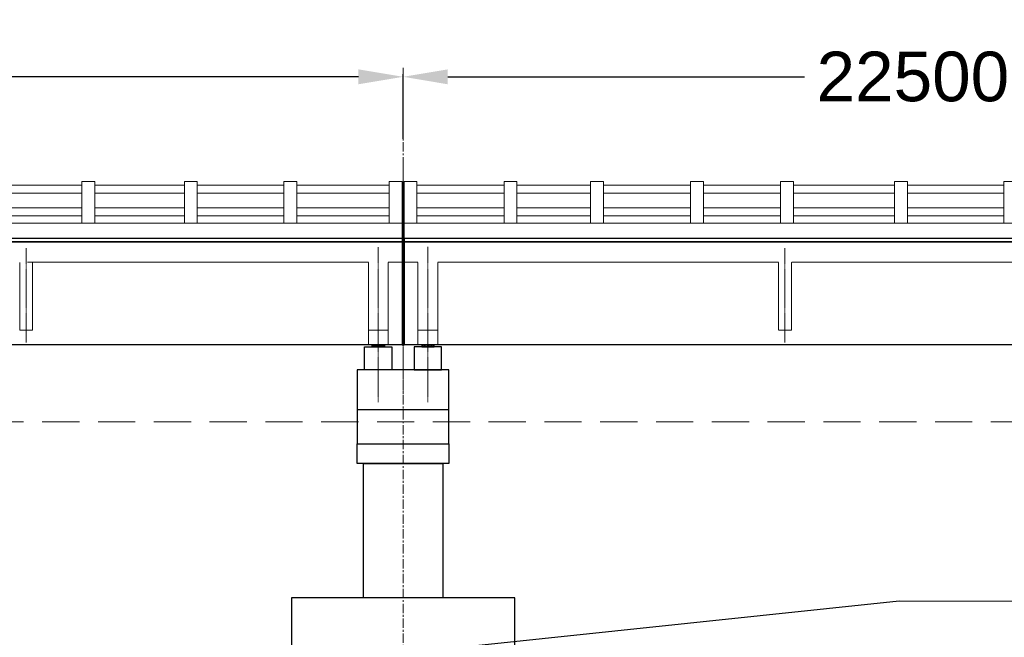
# Model space of a CAD drawing. Header units: inches. Extents: x 4599583 to 28059683, y 2538860 to 28133222499.
# Tile 55 of 89: x 4967295 to 4987147, y 28133191957 to 28133204402. Entities that reach past the tile are written whole.
import ezdxf

# ---------------------------------------------------------------- set-up
doc = ezdxf.new("R2010")
doc.units = ezdxf.units.IN
doc.header["$MEASUREMENT"] = 0
for name, pattern in [('CENTER', [2, 1.25, -0.25, 0.25, -0.25]), ('DASHED2', [0.375, 0.25, -0.125]), ('HIDDEN', [0.375, 0.25, -0.125])]:
    doc.linetypes.add(name, pattern=pattern)
for name, color, linetype in [('3', 201, 'Continuous'), ('CHAINAGE', 7, 'Continuous'), ('DRG', 210, 'Continuous')]:
    doc.layers.add(name, color=color, linetype=linetype)
for name, color, linetype, lineweight in [('CEN', 3, 'CENTER', 13), ('GL', 5, 'Continuous', 30), ('PITCH', 8, 'Continuous', 5), ('STR', 7, 'Continuous', 25), ('SYM', 8, 'Continuous', 5)]:
    doc.layers.add(name, color=color, linetype=linetype, lineweight=lineweight)
doc.styles.add('ROMANS', font='arial.ttf')
doc.dimstyles.new('Standard$0', dxfattribs={"dimtxt": 60, "dimasz": 60, "dimexe": 60, "dimexo": 60, "dimgap": 25, "dimtad": 0, "dimtih": 1, "dimtoh": 1, "dimlfac": -0.001, "dimzin": 0, "dimdsep": 46, "dimtxsty": 'ROMANS', "dimcen": 30, "dimclrd": 256, "dimclre": 256, "dimclrt": 4, "dimadec": 0, "dimazin": 0, "dimtfac": 1, "dimtix": 1, "dimtofl": 0, "dimtmove": 0, "dimatfit": 0, "dimfxl": 1, "dimtolj": 1, "dimtzin": 0, "dimlwd": -1, "dimlwe": -1, "dimarcsym": 0})
pattern_1 = [(360, (4847211.015, 28132944687.328), (2e-14, 27.5), [20, -7.5]), (90, (4847211.015, 28132944687.328), (-27.5, 2e-14), [20, -7.5])]
pattern_2 = [(180, (5102839.744, 28132944687.328), (2e-14, 27.5), [20, -7.5]), (90, (5102839.744, 28132944687.328), (27.5, -2e-14), [20, -7.5])]

# ---------------------------------------------------------------- blocks, each defined once
blk = doc.blocks.new('*D17')
at = {"layer": 'Defpoints', "color": 0, "transparency": 16777216}
for p in [(4975025, 28133203251), (4952525, 28133201954), (4975025, 28133201954)]:
    blk.add_point(p, dxfattribs=at)
at = {"layer": 'DRG', "color": 4, "lineweight": -2, "transparency": 16777216}
for p, q in [((4952525, 28133202004), (4952525, 28133203301)), ((4953425, 28133203251), (4960616, 28133203251)), ((4974125, 28133203251), (4966935, 28133203251)), ((4975025, 28133202004), (4975025, 28133203301))]:
    blk.add_line(p, q, dxfattribs=at)
at = {"layer": 'DRG', "color": 4, "transparency": 16777216}
for points in [[(4953425, 28133203401), (4953425, 28133203101), (4952525, 28133203251)], [(4974125, 28133203401), (4974125, 28133203101), (4975025, 28133203251)]]:
    blk.add_solid(points, dxfattribs=at)
at = {"layer": 'DRG', "color": 6, "transparency": 16777216, "insert": (4963775, 28133203251), "char_height": 1000, "attachment_point": 5, "style": 'ROMANS'}
blk.add_mtext('\\A1;22500.00', dxfattribs=at)
blk = doc.blocks.new('*D18')
at = {"layer": 'Defpoints', "color": 0, "transparency": 16777216}
for p in [(4997525, 28133203251), (4975025, 28133201954), (4997525, 28133201954)]:
    blk.add_point(p, dxfattribs=at)
at = {"layer": 'DRG', "color": 4, "lineweight": -2, "transparency": 16777216}
for p, q in [((4975025, 28133202004), (4975025, 28133203301)), ((4975925, 28133203251), (4983116, 28133203251)), ((4996625, 28133203251), (4989435, 28133203251)), ((4997525, 28133202004), (4997525, 28133203301))]:
    blk.add_line(p, q, dxfattribs=at)
at = {"layer": 'DRG', "color": 4, "transparency": 16777216}
for points in [[(4975925, 28133203401), (4975925, 28133203101), (4975025, 28133203251)], [(4996625, 28133203401), (4996625, 28133203101), (4997525, 28133203251)]]:
    blk.add_solid(points, dxfattribs=at)
at = {"layer": 'DRG', "color": 6, "transparency": 16777216, "insert": (4986275, 28133203251), "char_height": 1000, "attachment_point": 5, "style": 'ROMANS'}
blk.add_mtext('\\A1;22500.00', dxfattribs=at)
blk = doc.blocks.new('*D19')
at = {"layer": 'Defpoints', "color": 0, "transparency": 16777216}
for p in [(5155025, 28133206919), (4885025, 28133204169), (5155025, 28133204169)]:
    blk.add_point(p, dxfattribs=at)
at = {"layer": 'DRG', "color": 4, "lineweight": -2, "transparency": 16777216}
for p, q in [((4885025, 28133204219), (4885025, 28133206969)), ((5155025, 28133204219), (5155025, 28133206969)), ((4885975, 28133206919), (4962704, 28133206919)), ((5154075, 28133206919), (5077347, 28133206919))]:
    blk.add_line(p, q, dxfattribs=at)
at = {"layer": 'DRG', "color": 4, "transparency": 16777216}
for points in [[(4885975, 28133207078), (4885975, 28133206761), (4885025, 28133206919)], [(5154075, 28133207078), (5154075, 28133206761), (5155025, 28133206919)]]:
    blk.add_solid(points, dxfattribs=at)
at = {"layer": 'DRG', "color": 6, "transparency": 16777216, "insert": (5020025, 28133206919), "char_height": 1050, "attachment_point": 5, "style": 'ROMANS'}
blk.add_mtext('\\A1;{\\fTimes New Roman|b0|i0|c0|p18;\\H1.4286x;TOTAL LENGTH OF BRIDGE BETWEEN FACE OF DIRT WALLS 270.000 MTS. (12 SPANS @ 22.500 MTS. C/C EACH)}', dxfattribs=at)
blk = doc.blocks.new('*D124')
at = {"layer": 'Defpoints', "color": 0, "transparency": 16777216}
for p in [(4975025, 28133203251), (4952525, 28133201954), (4975025, 28133201954)]:
    blk.add_point(p, dxfattribs=at)
at = {"layer": 'DRG', "color": 4, "lineweight": -2, "transparency": 16777216}
for p, q in [((4952525, 28133202004), (4952525, 28133203301)), ((4953425, 28133203251), (4960616, 28133203251)), ((4974125, 28133203251), (4966935, 28133203251)), ((4975025, 28133202004), (4975025, 28133203301))]:
    blk.add_line(p, q, dxfattribs=at)
at = {"layer": 'DRG', "color": 4, "transparency": 16777216}
for points in [[(4953425, 28133203401), (4953425, 28133203101), (4952525, 28133203251)], [(4974125, 28133203401), (4974125, 28133203101), (4975025, 28133203251)]]:
    blk.add_solid(points, dxfattribs=at)
at = {"layer": 'DRG', "color": 6, "transparency": 16777216, "insert": (4963775, 28133203251), "char_height": 1000, "attachment_point": 5, "style": 'ROMANS'}
blk.add_mtext('\\A1;22500.00', dxfattribs=at)
blk = doc.blocks.new('*D107')
at = {"layer": 'Defpoints', "color": 0, "transparency": 16777216}
for p in [(4997525, 28133203251), (4975025, 28133201954), (4997525, 28133201954)]:
    blk.add_point(p, dxfattribs=at)
at = {"layer": 'DRG', "color": 4, "lineweight": -2, "transparency": 16777216}
for p, q in [((4975025, 28133202004), (4975025, 28133203301)), ((4975925, 28133203251), (4983116, 28133203251)), ((4996625, 28133203251), (4989435, 28133203251)), ((4997525, 28133202004), (4997525, 28133203301))]:
    blk.add_line(p, q, dxfattribs=at)
at = {"layer": 'DRG', "color": 4, "transparency": 16777216}
for points in [[(4975925, 28133203401), (4975925, 28133203101), (4975025, 28133203251)], [(4996625, 28133203401), (4996625, 28133203101), (4997525, 28133203251)]]:
    blk.add_solid(points, dxfattribs=at)
at = {"layer": 'DRG', "color": 6, "transparency": 16777216, "insert": (4986275, 28133203251), "char_height": 1000, "attachment_point": 5, "style": 'ROMANS'}
blk.add_mtext('\\A1;22500.00', dxfattribs=at)
blk = doc.blocks.new('*D108')
at = {"layer": 'Defpoints', "color": 0, "transparency": 16777216}
for p in [(5155025, 28133206919), (4885025, 28133204169), (5155025, 28133204169)]:
    blk.add_point(p, dxfattribs=at)
at = {"layer": 'DRG', "color": 4, "lineweight": -2, "transparency": 16777216}
for p, q in [((4885025, 28133204219), (4885025, 28133206969)), ((5155025, 28133204219), (5155025, 28133206969)), ((4885975, 28133206919), (4962704, 28133206919)), ((5154075, 28133206919), (5077347, 28133206919))]:
    blk.add_line(p, q, dxfattribs=at)
at = {"layer": 'DRG', "color": 4, "transparency": 16777216}
for points in [[(4885975, 28133207078), (4885975, 28133206761), (4885025, 28133206919)], [(5154075, 28133207078), (5154075, 28133206761), (5155025, 28133206919)]]:
    blk.add_solid(points, dxfattribs=at)
at = {"layer": 'DRG', "color": 6, "transparency": 16777216, "insert": (5020025, 28133206919), "char_height": 1050, "attachment_point": 5, "style": 'ROMANS'}
blk.add_mtext('\\A1;{\\fTimes New Roman|b0|i0|c0|p18;\\H1.4286x;TOTAL LENGTH OF BRIDGE BETWEEN FACE OF DIRT WALLS 270.000 MTS. (12 SPANS @ 22.500 MTS. C/C EACH)}', dxfattribs=at)
blk = doc.blocks.new('*D152')
at = {"layer": 'Defpoints', "color": 0, "transparency": 16777216}
for p in [(4975025, 28133203251), (4952525, 28133201954), (4975025, 28133201954)]:
    blk.add_point(p, dxfattribs=at)
at = {"layer": 'DRG', "color": 4, "lineweight": -2, "transparency": 16777216}
for p, q in [((4952525, 28133202004), (4952525, 28133203301)), ((4953425, 28133203251), (4960616, 28133203251)), ((4974125, 28133203251), (4966935, 28133203251)), ((4975025, 28133202004), (4975025, 28133203301))]:
    blk.add_line(p, q, dxfattribs=at)
at = {"layer": 'DRG', "color": 4, "transparency": 16777216}
for points in [[(4953425, 28133203401), (4953425, 28133203101), (4952525, 28133203251)], [(4974125, 28133203401), (4974125, 28133203101), (4975025, 28133203251)]]:
    blk.add_solid(points, dxfattribs=at)
at = {"layer": 'DRG', "color": 6, "transparency": 16777216, "insert": (4963775, 28133203251), "char_height": 1000, "attachment_point": 5, "style": 'ROMANS'}
blk.add_mtext('\\A1;22500.00', dxfattribs=at)
blk = doc.blocks.new('*D153')
at = {"layer": 'Defpoints', "color": 0, "transparency": 16777216}
for p in [(4997525, 28133203251), (4975025, 28133201954), (4997525, 28133201954)]:
    blk.add_point(p, dxfattribs=at)
at = {"layer": 'DRG', "color": 4, "lineweight": -2, "transparency": 16777216}
for p, q in [((4975025, 28133202004), (4975025, 28133203301)), ((4975925, 28133203251), (4983116, 28133203251)), ((4996625, 28133203251), (4989435, 28133203251)), ((4997525, 28133202004), (4997525, 28133203301))]:
    blk.add_line(p, q, dxfattribs=at)
at = {"layer": 'DRG', "color": 4, "transparency": 16777216}
for points in [[(4975925, 28133203401), (4975925, 28133203101), (4975025, 28133203251)], [(4996625, 28133203401), (4996625, 28133203101), (4997525, 28133203251)]]:
    blk.add_solid(points, dxfattribs=at)
at = {"layer": 'DRG', "color": 6, "transparency": 16777216, "insert": (4986275, 28133203251), "char_height": 1000, "attachment_point": 5, "style": 'ROMANS'}
blk.add_mtext('\\A1;22500.00', dxfattribs=at)
blk = doc.blocks.new('*D154')
at = {"layer": 'Defpoints', "color": 0, "transparency": 16777216}
for p in [(5155025, 28133206919), (4885025, 28133204169), (5155025, 28133204169)]:
    blk.add_point(p, dxfattribs=at)
at = {"layer": 'DRG', "color": 4, "lineweight": -2, "transparency": 16777216}
for p, q in [((4885025, 28133204219), (4885025, 28133206969)), ((5155025, 28133204219), (5155025, 28133206969)), ((4885975, 28133206919), (4962704, 28133206919)), ((5154075, 28133206919), (5077347, 28133206919))]:
    blk.add_line(p, q, dxfattribs=at)
at = {"layer": 'DRG', "color": 4, "transparency": 16777216}
for points in [[(4885975, 28133207078), (4885975, 28133206761), (4885025, 28133206919)], [(5154075, 28133207078), (5154075, 28133206761), (5155025, 28133206919)]]:
    blk.add_solid(points, dxfattribs=at)
at = {"layer": 'DRG', "color": 6, "transparency": 16777216, "insert": (5020025, 28133206919), "char_height": 1050, "attachment_point": 5, "style": 'ROMANS'}
blk.add_mtext('\\A1;{\\fTimes New Roman|b0|i0|c0|p18;\\H1.4286x;TOTAL LENGTH OF BRIDGE BETWEEN FACE OF DIRT WALLS 270.000 MTS. (12 SPANS @ 22.500 MTS. C/C EACH)}', dxfattribs=at)

msp = doc.modelspace()

# ---------------------------------------------------------------- hatches: boundary and pattern name
at = {"layer": 'PITCH'}
h = msp.add_hatch(dxfattribs=at)
h.set_pattern_fill('ANGLE', color=256, scale=100, style=0)
h.set_pattern_definition(pattern_1)
h.paths.add_polyline_path([(4974400.38, 28133197849.28), (4974650.38, 28133197849.28), (4974650.38, 28133197810.28), (4974400.38, 28133197810.28)])
h = msp.add_hatch(dxfattribs=at)
h.set_pattern_fill('ANGLE', color=256, scale=100, style=0)
h.set_pattern_definition(pattern_1)
h.paths.add_polyline_path([(4974400.38, 28133197849.28), (4974650.38, 28133197849.28), (4974650.38, 28133197810.28), (4974400.38, 28133197810.28)])
h = msp.add_hatch(dxfattribs=at)
h.set_pattern_fill('ANGLE', color=256, scale=100, style=0)
h.set_pattern_definition(pattern_1)
h.paths.add_polyline_path([(4974400.38, 28133197849.28), (4974650.38, 28133197849.28), (4974650.38, 28133197810.28), (4974400.38, 28133197810.28)])
h = msp.add_hatch(dxfattribs=at)
h.set_pattern_fill('ANGLE', color=256, scale=100, style=0)
h.set_pattern_definition(pattern_2)
h.paths.add_polyline_path([(4975650.38, 28133197849.28), (4975400.38, 28133197849.28), (4975400.38, 28133197810.28), (4975650.38, 28133197810.28)])
h = msp.add_hatch(dxfattribs=at)
h.set_pattern_fill('ANGLE', color=256, scale=100, style=0)
h.set_pattern_definition(pattern_2)
h.paths.add_polyline_path([(4975650.38, 28133197849.28), (4975400.38, 28133197849.28), (4975400.38, 28133197810.28), (4975650.38, 28133197810.28)])
h = msp.add_hatch(dxfattribs=at)
h.set_pattern_fill('ANGLE', color=256, scale=100, style=0)
h.set_pattern_definition(pattern_2)
h.paths.add_polyline_path([(4975650.38, 28133197849.28), (4975400.38, 28133197849.28), (4975400.38, 28133197810.28), (4975650.38, 28133197810.28)])

# ---------------------------------------------------------------- linework, layer by layer
at = {"color": 7, "ltscale": 0.9}
for p, q in [((4975005.38, 28133199999.28), (4975005.38, 28133197849.28)), ((4975005.38, 28133199999.28), (4975005.38, 28133197849.28)), ((4975005.38, 28133199999.28), (4975005.38, 28133197849.28)), ((4975045.38, 28133199999.28), (4975045.38, 28133197849.28)), ((4975045.38, 28133199999.28), (4975045.38, 28133197849.28)), ((4975045.38, 28133199999.28), (4975045.38, 28133197849.28))]:
    msp.add_line(p, q, dxfattribs=at)
at = {"color": 7, "lineweight": 25, "ltscale": 0.5}
msp.add_line((4975045.38, 28133199924.28), (4975045.38, 28133197849.28), dxfattribs=at)
msp.add_line((4975045.38, 28133199924.28), (4975045.38, 28133197849.28), dxfattribs=at)
msp.add_line((4975045.38, 28133199924.28), (4975045.38, 28133197849.28), dxfattribs=at)
for points in [[(4974400.38, 28133197849.28), (4974650.38, 28133197849.28), (4974650.38, 28133197810.28), (4974400.38, 28133197810.28)], [(4974400.38, 28133197849.28), (4974650.38, 28133197849.28), (4974650.38, 28133197810.28), (4974400.38, 28133197810.28)], [(4974400.38, 28133197849.28), (4974650.38, 28133197849.28), (4974650.38, 28133197810.28), (4974400.38, 28133197810.28)], [(4975650.38, 28133197849.28), (4975400.38, 28133197849.28), (4975400.38, 28133197810.28), (4975650.38, 28133197810.28)], [(4975650.38, 28133197849.28), (4975400.38, 28133197849.28), (4975400.38, 28133197810.28), (4975650.38, 28133197810.28)], [(4975650.38, 28133197849.28), (4975400.38, 28133197849.28), (4975400.38, 28133197810.28), (4975650.38, 28133197810.28)], [(4974250.38, 28133197810.28), (4974800.38, 28133197810.28), (4974800.38, 28133197349.28), (4974250.38, 28133197349.28)], [(4974250.38, 28133197810.28), (4974800.38, 28133197810.28), (4974800.38, 28133197349.28), (4974250.38, 28133197349.28)], [(4974250.38, 28133197810.28), (4974800.38, 28133197810.28), (4974800.38, 28133197349.28), (4974250.38, 28133197349.28)], [(4975800.38, 28133197810.28), (4975250.38, 28133197810.28), (4975250.38, 28133197349.28), (4975800.38, 28133197349.28)], [(4975800.38, 28133197810.28), (4975250.38, 28133197810.28), (4975250.38, 28133197349.28), (4975800.38, 28133197349.28)], [(4975800.38, 28133197810.28), (4975250.38, 28133197810.28), (4975250.38, 28133197349.28), (4975800.38, 28133197349.28)]]:
    msp.add_lwpolyline(points, close=True, dxfattribs=at)
at = {"layer": '3', "color": 87, "linetype": 'HIDDEN', "lineweight": 5, "ltscale": 50}
for p, q in [((4967295.38, 28133198149.28), (4967295.38, 28133199514.28)), ((4967295.38, 28133198149.28), (4967295.38, 28133199514.28)), ((4967295.38, 28133198149.28), (4967295.38, 28133199514.28)), ((4967455.38, 28133199514.28), (4974325.38, 28133199514.28)), ((4967455.38, 28133199514.28), (4974325.38, 28133199514.28)), ((4967455.38, 28133199514.28), (4974325.38, 28133199514.28)), ((4967555.38, 28133198149.28), (4967555.38, 28133199514.28)), ((4974325.38, 28133199514.28), (4967555.38, 28133199514.28)), ((4967555.38, 28133198149.28), (4967555.38, 28133199514.28)), ((4974325.38, 28133199514.28), (4967555.38, 28133199514.28)), ((4967555.38, 28133198149.28), (4967555.38, 28133199514.28)), ((4974325.38, 28133199514.28), (4967555.38, 28133199514.28)), ((4967555.38, 28133198149.28), (4967555.38, 28133199514.28)), ((4974325.38, 28133199514.28), (4967555.38, 28133199514.28)), ((4967555.38, 28133198149.28), (4967555.38, 28133199514.28)), ((4974325.38, 28133199514.28), (4967555.38, 28133199514.28)), ((4967555.38, 28133198149.28), (4967555.38, 28133199514.28)), ((4974325.38, 28133199514.28), (4967555.38, 28133199514.28)), ((4974325.38, 28133197849.28), (4974325.38, 28133199514.28)), ((4974325.38, 28133197849.28), (4974325.38, 28133199514.28)), ((4974325.38, 28133197849.28), (4974325.38, 28133199514.28)), ((4975005.38, 28133199514.28), (4974725.38, 28133199514.28)), ((4974725.38, 28133197849.28), (4974725.38, 28133199514.28)), ((4974725.38, 28133199514.28), (4975005.38, 28133199514.28)), ((4975005.38, 28133199514.28), (4974725.38, 28133199514.28)), ((4974725.38, 28133197849.28), (4974725.38, 28133199514.28)), ((4974725.38, 28133199514.28), (4975005.38, 28133199514.28)), ((4975005.38, 28133199514.28), (4974725.38, 28133199514.28)), ((4974725.38, 28133197849.28), (4974725.38, 28133199514.28)), ((4974725.38, 28133199514.28), (4975005.38, 28133199514.28)), ((4975045.38, 28133199514.28), (4975325.38, 28133199514.28)), ((4975045.38, 28133199514.28), (4975325.38, 28133199514.28)), ((4975045.38, 28133199514.28), (4975325.38, 28133199514.28)), ((4975325.38, 28133197849.28), (4975325.38, 28133199514.28)), ((4975325.38, 28133197849.28), (4975325.38, 28133199514.28)), ((4975325.38, 28133197849.28), (4975325.38, 28133199514.28)), ((4975725.38, 28133197849.28), (4975725.38, 28133199514.28)), ((4975725.38, 28133199514.28), (4982560.785, 28133199514.28)), ((4982595.38, 28133199514.28), (4975725.38, 28133199514.28)), ((4975725.38, 28133197849.28), (4975725.38, 28133199514.28)), ((4975725.38, 28133199514.28), (4982560.785, 28133199514.28)), ((4982595.38, 28133199514.28), (4975725.38, 28133199514.28)), ((4975725.38, 28133197849.28), (4975725.38, 28133199514.28)), ((4975725.38, 28133199514.28), (4982560.785, 28133199514.28)), ((4982595.38, 28133199514.28), (4975725.38, 28133199514.28)), ((4982595.38, 28133198149.28), (4982595.38, 28133199514.28)), ((4982595.38, 28133198149.28), (4982595.38, 28133199514.28)), ((4982595.38, 28133198149.28), (4982595.38, 28133199514.28)), ((4982855.38, 28133198149.28), (4982855.38, 28133199514.28)), ((4989795.38, 28133199514.28), (4982855.38, 28133199514.28)), ((4982855.38, 28133198149.28), (4982855.38, 28133199514.28)), ((4989795.38, 28133199514.28), (4982855.38, 28133199514.28)), ((4982855.38, 28133198149.28), (4982855.38, 28133199514.28)), ((4989795.38, 28133199514.28), (4982855.38, 28133199514.28)), ((4967555.38, 28133198149.28), (4967295.38, 28133198149.28)), ((4967555.38, 28133198149.28), (4967295.38, 28133198149.28)), ((4967555.38, 28133198149.28), (4967295.38, 28133198149.28)), ((4974325.38, 28133198149.28), (4974725.38, 28133198149.28)), ((4974325.38, 28133198149.28), (4974725.38, 28133198149.28)), ((4974325.38, 28133198149.28), (4974725.38, 28133198149.28)), ((4975725.38, 28133198149.28), (4975325.38, 28133198149.28)), ((4975725.38, 28133198149.28), (4975325.38, 28133198149.28)), ((4975725.38, 28133198149.28), (4975325.38, 28133198149.28)), ((4982855.38, 28133198149.28), (4982595.38, 28133198149.28)), ((4982855.38, 28133198149.28), (4982595.38, 28133198149.28)), ((4982855.38, 28133198149.28), (4982595.38, 28133198149.28))]:
    msp.add_line(p, q, dxfattribs=at)
at = {"layer": 'CEN', "ltscale": 150}
msp.add_line((4975025.38, 28133203432.846), (4975025.38, 28133181538.846), dxfattribs=at)
msp.add_line((4975025.38, 28133203432.846), (4975025.38, 28133181538.846), dxfattribs=at)
msp.add_line((4975025.38, 28133203432.846), (4975025.38, 28133181538.846), dxfattribs=at)
at = {"layer": 'CEN', "ltscale": 0.2}
msp.add_line((4975025.38, 28133196855.144), (4975025.38, 28133201498.289), dxfattribs=at)
msp.add_line((4975025.38, 28133196855.144), (4975025.38, 28133201498.289), dxfattribs=at)
msp.add_line((4975025.38, 28133196855.144), (4975025.38, 28133201498.289), dxfattribs=at)
msp.add_line((4975025.38, 28133196855.144), (4975025.38, 28133201498.289), dxfattribs=at)
msp.add_line((4975025.38, 28133196855.144), (4975025.38, 28133201498.289), dxfattribs=at)
msp.add_line((4975025.38, 28133196855.144), (4975025.38, 28133201498.289), dxfattribs=at)
at = {"layer": 'CEN', "ltscale": 10}
for p, q in [((4974525.38, 28133196692.654), (4974525.38, 28133199817.159)), ((4974525.38, 28133196692.654), (4974525.38, 28133199817.159)), ((4974525.38, 28133196692.654), (4974525.38, 28133199817.159)), ((4975525.38, 28133196692.654), (4975525.38, 28133199825.24)), ((4975525.38, 28133196692.654), (4975525.38, 28133199825.24)), ((4975525.38, 28133196692.654), (4975525.38, 28133199825.24)), ((4967425.38, 28133197899.28), (4967425.38, 28133199799.28)), ((4967425.38, 28133197899.28), (4967425.38, 28133199799.28)), ((4967425.38, 28133197899.28), (4967425.38, 28133199799.28)), ((4967425.38, 28133197899.28), (4967425.38, 28133199799.28)), ((4967425.38, 28133197899.28), (4967425.38, 28133199799.28)), ((4967425.38, 28133197899.28), (4967425.38, 28133199799.28)), ((4982725.38, 28133197899.28), (4982725.38, 28133199799.28)), ((4982725.38, 28133197899.28), (4982725.38, 28133199799.28)), ((4982725.38, 28133197899.28), (4982725.38, 28133199799.28))]:
    msp.add_line(p, q, dxfattribs=at)
at = {"layer": 'CHAINAGE', "linetype": 'ByBlock'}
for p, q in [((4952545.38, 28133199924.28), (4975005.38, 28133199924.28)), ((4952545.38, 28133199924.28), (4975005.38, 28133199924.28)), ((4952545.38, 28133199924.28), (4975005.38, 28133199924.28)), ((4975045.38, 28133199924.28), (4997505.38, 28133199924.28)), ((4975045.38, 28133197849.28), (4975045.38, 28133199924.28)), ((4975045.38, 28133199924.28), (4997505.38, 28133199924.28)), ((4975045.38, 28133197849.28), (4975045.38, 28133199924.28)), ((4975045.38, 28133199924.28), (4997505.38, 28133199924.28)), ((4975045.38, 28133197849.28), (4975045.38, 28133199924.28)), ((4975005.38, 28133197849.28), (4952545.38, 28133197849.28)), ((4975005.38, 28133197849.28), (4952545.38, 28133197849.28)), ((4975005.38, 28133197849.28), (4952545.38, 28133197849.28)), ((4997505.38, 28133197849.28), (4975045.38, 28133197849.28)), ((4997505.38, 28133197849.28), (4975045.38, 28133197849.28)), ((4997505.38, 28133197849.28), (4975045.38, 28133197849.28))]:
    msp.add_line(p, q, dxfattribs=at)
at = {"layer": 'GL', "lineweight": 30}
msp.add_lwpolyline([(4870025.38, 28133199759.28), (4875025.38, 28133197649.28), (4885025.38, 28133193874.28), (4895025.38, 28133193089.28), (4905025.38, 28133189509.28), (4915025.38, 28133189449.28), (4925025.38, 28133189669.28), (4935025.38, 28133189989.28), (4945025.38, 28133190784.28), (4955025.38, 28133191594.28), (4965025.38, 28133191609.28), (4975025.38, 28133191639.28), (4985025.38, 28133192689.28), (4995025.38, 28133192669.28), (5005025.38, 28133191714.28), (5015025.38, 28133191609.28)], dxfattribs=at)
msp.add_lwpolyline([(4870025.38, 28133199759.28), (4875025.38, 28133197649.28), (4885025.38, 28133193874.28), (4895025.38, 28133193089.28), (4905025.38, 28133189509.28), (4915025.38, 28133189449.28), (4925025.38, 28133189669.28), (4935025.38, 28133189989.28), (4945025.38, 28133190784.28), (4955025.38, 28133191594.28), (4965025.38, 28133191609.28), (4975025.38, 28133191639.28), (4985025.38, 28133192689.28), (4995025.38, 28133192669.28), (5005025.38, 28133191714.28), (5015025.38, 28133191609.28)], dxfattribs=at)
msp.add_lwpolyline([(4870025.38, 28133199759.28), (4875025.38, 28133197649.28), (4885025.38, 28133193874.28), (4895025.38, 28133193089.28), (4905025.38, 28133189509.28), (4915025.38, 28133189449.28), (4925025.38, 28133189669.28), (4935025.38, 28133189989.28), (4945025.38, 28133190784.28), (4955025.38, 28133191594.28), (4965025.38, 28133191609.28), (4975025.38, 28133191639.28), (4985025.38, 28133192689.28), (4995025.38, 28133192669.28), (5005025.38, 28133191714.28), (5015025.38, 28133191609.28)], dxfattribs=at)
at = {"layer": 'PITCH', "linetype": 'DASHED2', "ltscale": 3000}
msp.add_line((4885625.38, 28133196299.28), (5154425.38, 28133196299.28), dxfattribs=at)
msp.add_line((4885625.38, 28133196299.28), (5154425.38, 28133196299.28), dxfattribs=at)
msp.add_line((4885625.38, 28133196299.28), (5154425.38, 28133196299.28), dxfattribs=at)
at = {"layer": 'STR'}
for p, q in [((4907545.38, 28133199999.28), (5155025.38, 28133199999.28)), ((4907545.38, 28133199999.28), (5155025.38, 28133199999.28)), ((4907545.38, 28133199999.28), (5155025.38, 28133199999.28)), ((5155005.38, 28133199924.28), (4907545.38, 28133199924.28)), ((5155005.38, 28133199924.28), (4907545.38, 28133199924.28)), ((5155005.38, 28133199924.28), (4907545.38, 28133199924.28)), ((4974100.38, 28133196549.28), (4975950.38, 28133196549.28)), ((4974100.38, 28133196549.28), (4975950.38, 28133196549.28)), ((4974100.38, 28133196549.28), (4975950.38, 28133196549.28))]:
    msp.add_line(p, q, dxfattribs=at)
at = {"layer": 'STR', "color": 2}
msp.add_line((4975005.38, 28133197849.28), (4975045.38, 28133197849.28), dxfattribs=at)
msp.add_line((4975005.38, 28133197849.28), (4975045.38, 28133197849.28), dxfattribs=at)
msp.add_line((4975005.38, 28133197849.28), (4975045.38, 28133197849.28), dxfattribs=at)
msp.add_line((4975005.38, 28133197849.28), (4975045.38, 28133197849.28), dxfattribs=at)
msp.add_line((4975005.38, 28133197849.28), (4975045.38, 28133197849.28), dxfattribs=at)
msp.add_line((4975005.38, 28133197849.28), (4975045.38, 28133197849.28), dxfattribs=at)
at = {"layer": 'STR'}
msp.add_lwpolyline([(4975950.38, 28133197349.28), (4974100.38, 28133197349.28), (4974100.38, 28133196899.28), (4974100.38, 28133195856.736), (4975950.38, 28133195856.736), (4975950.38, 28133196899.28), (4975950.38, 28133197349.28)], dxfattribs=at)
msp.add_lwpolyline([(4975950.38, 28133197349.28), (4974100.38, 28133197349.28), (4974100.38, 28133196899.28), (4974100.38, 28133195856.736), (4975950.38, 28133195856.736), (4975950.38, 28133196899.28), (4975950.38, 28133197349.28)], dxfattribs=at)
msp.add_lwpolyline([(4975950.38, 28133197349.28), (4974100.38, 28133197349.28), (4974100.38, 28133196899.28), (4974100.38, 28133195856.736), (4975950.38, 28133195856.736), (4975950.38, 28133196899.28), (4975950.38, 28133197349.28)], dxfattribs=at)
for points in [[(4974100.38, 28133195856.736), (4975950.38, 28133195856.736), (4975950.38, 28133195456.736), (4974100.38, 28133195456.736)], [(4974100.38, 28133195856.736), (4975950.38, 28133195856.736), (4975950.38, 28133195456.736), (4974100.38, 28133195456.736)], [(4974100.38, 28133195856.736), (4975950.38, 28133195856.736), (4975950.38, 28133195456.736), (4974100.38, 28133195456.736)], [(4974225.38, 28133195456.736), (4975825.38, 28133195456.736), (4975825.38, 28133192749.28), (4974225.38, 28133192749.28)], [(4974225.38, 28133195456.736), (4975825.38, 28133195456.736), (4975825.38, 28133192749.28), (4974225.38, 28133192749.28)], [(4974225.38, 28133195456.736), (4975825.38, 28133195456.736), (4975825.38, 28133192749.28), (4974225.38, 28133192749.28)]]:
    msp.add_lwpolyline(points, close=True, dxfattribs=at)
at = {"layer": 'STR', "ltscale": 1000}
msp.add_lwpolyline([(4977275.38, 28133192749.28), (4972775.38, 28133192749.28), (4972775.38, 28133191249.28), (4977275.38, 28133191249.28)], close=True, dxfattribs=at)
msp.add_lwpolyline([(4977275.38, 28133192749.28), (4972775.38, 28133192749.28), (4972775.38, 28133191249.28), (4977275.38, 28133191249.28)], close=True, dxfattribs=at)
msp.add_lwpolyline([(4977275.38, 28133192749.28), (4972775.38, 28133192749.28), (4972775.38, 28133191249.28), (4977275.38, 28133191249.28)], close=True, dxfattribs=at)
at = {"layer": 'SYM'}
for p, q in [((4968547.149, 28133201144.28), (4968807.149, 28133201144.28)), ((4968547.149, 28133201144.28), (4968807.149, 28133201144.28)), ((4968547.149, 28133201144.28), (4968807.149, 28133201144.28)), ((4968807.149, 28133201144.28), (4968807.149, 28133200299.28)), ((4968807.149, 28133201144.28), (4968807.149, 28133200299.28)), ((4968807.149, 28133201144.28), (4968807.149, 28133200299.28)), ((4970616.889, 28133201144.28), (4970876.889, 28133201144.28)), ((4970616.889, 28133201144.28), (4970876.889, 28133201144.28)), ((4970616.889, 28133201144.28), (4970876.889, 28133201144.28)), ((4970876.889, 28133201144.28), (4970876.889, 28133200299.28)), ((4970876.889, 28133201144.28), (4970876.889, 28133200299.28)), ((4970876.889, 28133201144.28), (4970876.889, 28133200299.28)), ((4972620.199, 28133201144.28), (4972880.199, 28133201144.28)), ((4972620.199, 28133201144.28), (4972880.199, 28133201144.28)), ((4972620.199, 28133201144.28), (4972880.199, 28133201144.28)), ((4972880.199, 28133201144.28), (4972880.199, 28133200299.28)), ((4972880.199, 28133201144.28), (4972880.199, 28133200299.28)), ((4972880.199, 28133201144.28), (4972880.199, 28133200299.28)), ((4974746.289, 28133201144.28), (4975006.289, 28133201144.28)), ((4974746.289, 28133201144.28), (4975006.289, 28133201144.28)), ((4974746.289, 28133201144.28), (4975006.289, 28133201144.28)), ((4975005.38, 28133201144.28), (4975005.38, 28133199999.28)), ((4975005.38, 28133201144.28), (4975005.38, 28133199999.28)), ((4975005.38, 28133201144.28), (4975005.38, 28133199999.28)), ((4975045.38, 28133201144.28), (4975305.38, 28133201144.28)), ((4975045.38, 28133201144.28), (4975045.38, 28133199999.28)), ((4975045.38, 28133201144.28), (4975305.38, 28133201144.28)), ((4975045.38, 28133201144.28), (4975045.38, 28133199999.28)), ((4975045.38, 28133201144.28), (4975305.38, 28133201144.28)), ((4975045.38, 28133201144.28), (4975045.38, 28133199999.28)), ((4975305.38, 28133201144.28), (4975305.38, 28133200299.28)), ((4975305.38, 28133201144.28), (4975305.38, 28133200299.28)), ((4975305.38, 28133201144.28), (4975305.38, 28133200299.28)), ((4977061.11, 28133201144.28), (4977321.11, 28133201144.28)), ((4977061.11, 28133201144.28), (4977321.11, 28133201144.28)), ((4977061.11, 28133201144.28), (4977321.11, 28133201144.28)), ((4977321.11, 28133201144.28), (4977321.11, 28133200299.28)), ((4977321.11, 28133201144.28), (4977321.11, 28133200299.28)), ((4977321.11, 28133201144.28), (4977321.11, 28133200299.28)), ((4978804.171, 28133201144.28), (4979064.171, 28133201144.28)), ((4978804.171, 28133201144.28), (4978804.171, 28133200299.28)), ((4978804.171, 28133201144.28), (4979064.171, 28133201144.28)), ((4978804.171, 28133201144.28), (4978804.171, 28133200299.28)), ((4978804.171, 28133201144.28), (4979064.171, 28133201144.28)), ((4978804.171, 28133201144.28), (4978804.171, 28133200299.28)), ((4979064.171, 28133201144.28), (4979064.171, 28133200299.28)), ((4979064.171, 28133201144.28), (4979064.171, 28133200299.28)), ((4979064.171, 28133201144.28), (4979064.171, 28133200299.28)), ((4980819.901, 28133201144.28), (4981079.901, 28133201144.28)), ((4980819.901, 28133201144.28), (4981079.901, 28133201144.28)), ((4980819.901, 28133201144.28), (4981079.901, 28133201144.28)), ((4981079.901, 28133201144.28), (4981079.901, 28133200299.28)), ((4981079.901, 28133201144.28), (4981079.901, 28133200299.28)), ((4981079.901, 28133201144.28), (4981079.901, 28133200299.28)), ((4982636.801, 28133201144.28), (4982896.801, 28133201144.28)), ((4982636.801, 28133201144.28), (4982896.801, 28133201144.28)), ((4982636.801, 28133201144.28), (4982896.801, 28133201144.28)), ((4982896.801, 28133201144.28), (4982896.801, 28133200299.28)), ((4982896.801, 28133201144.28), (4982896.801, 28133200299.28)), ((4982896.801, 28133201144.28), (4982896.801, 28133200299.28)), ((4984934.139, 28133201144.28), (4985193.139, 28133201144.28)), ((4984934.139, 28133201144.28), (4985193.139, 28133201144.28)), ((4984934.139, 28133201144.28), (4985193.139, 28133201144.28)), ((4985193.139, 28133201144.28), (4985193.139, 28133200299.28)), ((4985193.139, 28133201144.28), (4985193.139, 28133200299.28)), ((4985193.139, 28133201144.28), (4985193.139, 28133200299.28)), ((4987136.488, 28133201144.28), (4987396.488, 28133201144.28)), ((4987136.488, 28133201144.28), (4987396.488, 28133201144.28)), ((4987136.488, 28133201144.28), (4987396.488, 28133201144.28)), ((4975006.289, 28133200299.28), (4963056.639, 28133200299.28)), ((4975006.289, 28133200299.28), (4963056.639, 28133200299.28)), ((4975006.289, 28133200299.28), (4963056.639, 28133200299.28)), ((4975045.38, 28133200299.28), (4987071.958, 28133200299.28)), ((4975045.38, 28133200299.28), (4987071.958, 28133200299.28)), ((4975045.38, 28133200299.28), (4987071.958, 28133200299.28)), ((4997506.289, 28133200299.28), (4985556.639, 28133200299.28)), ((4997506.289, 28133200299.28), (4985556.639, 28133200299.28)), ((4997506.289, 28133200299.28), (4985556.639, 28133200299.28))]:
    msp.add_line(p, q, dxfattribs=at)
at = {"layer": 'SYM', "ltscale": 0.9}
for p, q in [((4968547.149, 28133201144.28), (4968547.149, 28133200299.28)), ((4968547.149, 28133201144.28), (4968547.149, 28133200299.28)), ((4968547.149, 28133201144.28), (4968547.149, 28133200299.28)), ((4970616.889, 28133201144.28), (4970616.889, 28133200299.28)), ((4970616.889, 28133201144.28), (4970616.889, 28133200299.28)), ((4970616.889, 28133201144.28), (4970616.889, 28133200299.28)), ((4972620.199, 28133201144.28), (4972620.199, 28133200299.28)), ((4972620.199, 28133201144.28), (4972620.199, 28133200299.28)), ((4972620.199, 28133201144.28), (4972620.199, 28133200299.28)), ((4974746.289, 28133201144.28), (4974746.289, 28133200299.28)), ((4974746.289, 28133201144.28), (4974746.289, 28133200299.28)), ((4974746.289, 28133201144.28), (4974746.289, 28133200299.28)), ((4977061.11, 28133201144.28), (4977061.11, 28133200299.28)), ((4977061.11, 28133201144.28), (4977061.11, 28133200299.28)), ((4977061.11, 28133201144.28), (4977061.11, 28133200299.28)), ((4980819.901, 28133201144.28), (4980819.901, 28133200299.28)), ((4980819.901, 28133201144.28), (4980819.901, 28133200299.28)), ((4980819.901, 28133201144.28), (4980819.901, 28133200299.28)), ((4982636.801, 28133201144.28), (4982636.801, 28133200299.28)), ((4982636.801, 28133201144.28), (4982636.801, 28133200299.28)), ((4982636.801, 28133201144.28), (4982636.801, 28133200299.28)), ((4984934.139, 28133201144.28), (4984934.139, 28133200299.28)), ((4984934.139, 28133201144.28), (4984934.139, 28133200299.28)), ((4984934.139, 28133201144.28), (4984934.139, 28133200299.28)), ((4987136.488, 28133201144.28), (4987136.488, 28133200299.28)), ((4987136.488, 28133201144.28), (4987136.488, 28133200299.28)), ((4987136.488, 28133201144.28), (4987136.488, 28133200299.28))]:
    msp.add_line(p, q, dxfattribs=at)
at = {"layer": 'SYM'}
for points in [[(4966848.753, 28133201069.282), (4968547.149, 28133201069.285), (4968547.149, 28133200904.285), (4966848.753, 28133200904.282)], [(4966848.753, 28133201069.282), (4968547.149, 28133201069.285), (4968547.149, 28133200904.285), (4966848.753, 28133200904.282)], [(4966848.753, 28133201069.282), (4968547.149, 28133201069.285), (4968547.149, 28133200904.285), (4966848.753, 28133200904.282)], [(4975305.38, 28133201069.281), (4977061.11, 28133201069.285), (4977061.11, 28133200904.285), (4975305.38, 28133200904.281)], [(4975305.38, 28133201069.281), (4977061.11, 28133201069.285), (4977061.11, 28133200904.285), (4975305.38, 28133200904.281)], [(4975305.38, 28133201069.281), (4977061.11, 28133201069.285), (4977061.11, 28133200904.285), (4975305.38, 28133200904.281)], [(4979064.171, 28133201069.281), (4980819.901, 28133201069.285), (4980819.901, 28133200904.285), (4979064.171, 28133200904.281)], [(4979064.171, 28133201069.281), (4980819.901, 28133201069.285), (4980819.901, 28133200904.285), (4979064.171, 28133200904.281)], [(4979064.171, 28133201069.281), (4980819.901, 28133201069.285), (4980819.901, 28133200904.285), (4979064.171, 28133200904.281)], [(4966848.753, 28133200614.282), (4968547.149, 28133200614.285), (4968547.149, 28133200449.285), (4966848.753, 28133200449.282)], [(4966848.753, 28133200614.282), (4968547.149, 28133200614.285), (4968547.149, 28133200449.285), (4966848.753, 28133200449.282)], [(4966848.753, 28133200614.282), (4968547.149, 28133200614.285), (4968547.149, 28133200449.285), (4966848.753, 28133200449.282)], [(4975305.38, 28133200614.281), (4977061.11, 28133200614.285), (4977061.11, 28133200449.285), (4975305.38, 28133200449.281)], [(4975305.38, 28133200614.281), (4977061.11, 28133200614.285), (4977061.11, 28133200449.285), (4975305.38, 28133200449.281)], [(4975305.38, 28133200614.281), (4977061.11, 28133200614.285), (4977061.11, 28133200449.285), (4975305.38, 28133200449.281)], [(4979064.171, 28133200614.281), (4980819.901, 28133200614.285), (4980819.901, 28133200449.285), (4979064.171, 28133200449.281)], [(4979064.171, 28133200614.281), (4980819.901, 28133200614.285), (4980819.901, 28133200449.285), (4979064.171, 28133200449.281)], [(4979064.171, 28133200614.281), (4980819.901, 28133200614.285), (4980819.901, 28133200449.285), (4979064.171, 28133200449.281)]]:
    msp.add_lwpolyline(points, dxfattribs=at)
for points in [[(4968807.149, 28133201069.28), (4970616.889, 28133201069.285), (4970616.889, 28133200904.285), (4968807.149, 28133200904.28)], [(4968807.149, 28133201069.28), (4970616.889, 28133201069.285), (4970616.889, 28133200904.285), (4968807.149, 28133200904.28)], [(4968807.149, 28133201069.28), (4970616.889, 28133201069.285), (4970616.889, 28133200904.285), (4968807.149, 28133200904.28)], [(4970876.889, 28133201069.28), (4972620.199, 28133201069.285), (4972620.199, 28133200904.285), (4970876.889, 28133200904.28)], [(4970876.889, 28133201069.28), (4972620.199, 28133201069.285), (4972620.199, 28133200904.285), (4970876.889, 28133200904.28)], [(4970876.889, 28133201069.28), (4972620.199, 28133201069.285), (4972620.199, 28133200904.285), (4970876.889, 28133200904.28)], [(4972880.199, 28133201069.28), (4974746.289, 28133201069.285), (4974746.289, 28133200904.285), (4972880.199, 28133200904.28)], [(4972880.199, 28133201069.28), (4974746.289, 28133201069.285), (4974746.289, 28133200904.285), (4972880.199, 28133200904.28)], [(4972880.199, 28133201069.28), (4974746.289, 28133201069.285), (4974746.289, 28133200904.285), (4972880.199, 28133200904.28)], [(4977321.11, 28133201069.28), (4978804.171, 28133201069.285), (4978804.171, 28133200904.285), (4977321.11, 28133200904.28)], [(4977321.11, 28133201069.28), (4978804.171, 28133201069.285), (4978804.171, 28133200904.285), (4977321.11, 28133200904.28)], [(4977321.11, 28133201069.28), (4978804.171, 28133201069.285), (4978804.171, 28133200904.285), (4977321.11, 28133200904.28)], [(4981079.901, 28133201069.28), (4982636.801, 28133201069.285), (4982636.801, 28133200904.285), (4981079.901, 28133200904.28)], [(4981079.901, 28133201069.28), (4982636.801, 28133201069.285), (4982636.801, 28133200904.285), (4981079.901, 28133200904.28)], [(4981079.901, 28133201069.28), (4982636.801, 28133201069.285), (4982636.801, 28133200904.285), (4981079.901, 28133200904.28)], [(4982896.801, 28133201069.28), (4984934.139, 28133201069.285), (4984934.139, 28133200904.285), (4982896.801, 28133200904.28)], [(4982896.801, 28133201069.28), (4984934.139, 28133201069.285), (4984934.139, 28133200904.285), (4982896.801, 28133200904.28)], [(4982896.801, 28133201069.28), (4984934.139, 28133201069.285), (4984934.139, 28133200904.285), (4982896.801, 28133200904.28)], [(4985193.139, 28133201069.28), (4987136.488, 28133201069.285), (4987136.488, 28133200904.285), (4985193.139, 28133200904.28)], [(4985193.139, 28133201069.28), (4987136.488, 28133201069.285), (4987136.488, 28133200904.285), (4985193.139, 28133200904.28)], [(4985193.139, 28133201069.28), (4987136.488, 28133201069.285), (4987136.488, 28133200904.285), (4985193.139, 28133200904.28)], [(4968807.149, 28133200614.28), (4970616.889, 28133200614.285), (4970616.889, 28133200449.285), (4968807.149, 28133200449.28)], [(4968807.149, 28133200614.28), (4970616.889, 28133200614.285), (4970616.889, 28133200449.285), (4968807.149, 28133200449.28)], [(4968807.149, 28133200614.28), (4970616.889, 28133200614.285), (4970616.889, 28133200449.285), (4968807.149, 28133200449.28)], [(4970876.889, 28133200614.28), (4972620.199, 28133200614.285), (4972620.199, 28133200449.285), (4970876.889, 28133200449.28)], [(4970876.889, 28133200614.28), (4972620.199, 28133200614.285), (4972620.199, 28133200449.285), (4970876.889, 28133200449.28)], [(4970876.889, 28133200614.28), (4972620.199, 28133200614.285), (4972620.199, 28133200449.285), (4970876.889, 28133200449.28)], [(4972880.199, 28133200614.28), (4974746.289, 28133200614.285), (4974746.289, 28133200449.285), (4972880.199, 28133200449.28)], [(4972880.199, 28133200614.28), (4974746.289, 28133200614.285), (4974746.289, 28133200449.285), (4972880.199, 28133200449.28)], [(4972880.199, 28133200614.28), (4974746.289, 28133200614.285), (4974746.289, 28133200449.285), (4972880.199, 28133200449.28)], [(4977321.11, 28133200614.28), (4978804.171, 28133200614.285), (4978804.171, 28133200449.285), (4977321.11, 28133200449.28)], [(4977321.11, 28133200614.28), (4978804.171, 28133200614.285), (4978804.171, 28133200449.285), (4977321.11, 28133200449.28)], [(4977321.11, 28133200614.28), (4978804.171, 28133200614.285), (4978804.171, 28133200449.285), (4977321.11, 28133200449.28)], [(4981079.901, 28133200614.28), (4982636.801, 28133200614.285), (4982636.801, 28133200449.285), (4981079.901, 28133200449.28)], [(4981079.901, 28133200614.28), (4982636.801, 28133200614.285), (4982636.801, 28133200449.285), (4981079.901, 28133200449.28)], [(4981079.901, 28133200614.28), (4982636.801, 28133200614.285), (4982636.801, 28133200449.285), (4981079.901, 28133200449.28)], [(4982896.801, 28133200614.28), (4984934.139, 28133200614.285), (4984934.139, 28133200449.285), (4982896.801, 28133200449.28)], [(4982896.801, 28133200614.28), (4984934.139, 28133200614.285), (4984934.139, 28133200449.285), (4982896.801, 28133200449.28)], [(4982896.801, 28133200614.28), (4984934.139, 28133200614.285), (4984934.139, 28133200449.285), (4982896.801, 28133200449.28)], [(4985193.139, 28133200614.28), (4987136.488, 28133200614.285), (4987136.488, 28133200449.285), (4985193.139, 28133200449.28)], [(4985193.139, 28133200614.28), (4987136.488, 28133200614.285), (4987136.488, 28133200449.285), (4985193.139, 28133200449.28)], [(4985193.139, 28133200614.28), (4987136.488, 28133200614.285), (4987136.488, 28133200449.285), (4985193.139, 28133200449.28)]]:
    msp.add_lwpolyline(points, close=True, dxfattribs=at)

# ---------------------------------------------------------------- dimensions: what is measured, and where the dimension line sits
at = {"layer": 'DRG'}
for picture in ['*D19', '*D108', '*D154']:
    dim = msp.add_linear_dim(base=(5155025.38, 28133206919.354), p1=(4885025.38, 28133204169.354), p2=(5155025.38, 28133204169.354), text='{\\fTimes New Roman|b0|i0|c0|p18;\\H1.4286x;TOTAL LENGTH OF BRIDGE BETWEEN FACE OF DIRT WALLS 270.000 MTS. (12 SPANS @ 22.500 MTS. C/C EACH)}', dimstyle='Standard$0', override={"dimscale": 1, "dimtxt": 1050, "dimasz": 950, "dimexe": 50, "dimexo": 50, "dimgap": 300, "dimtoh": 0, "dimtxsty": 'ROMANS', "dimsah": 1, "dimcen": 0.09, "dimdle": 0, "dimclrd": 4, "dimclre": 4, "dimclrt": 6, "dimtm": 0, "dimlwd": 65534, "dimlwe": 65534}, dxfattribs=at)
    dim.commit()
    dim.dimension.update_dxf_attribs({"geometry": picture, "text_midpoint": (5020025.38, 28133206919.354)})
for base, p1, p2, picture, middle in [((4975025.38, 28133203250.753), (4952525.38, 28133201954.448), (4975025.38, 28133201954.448), '*D17', (4963775.38, 28133203250.753)), ((4975025.38, 28133203250.753), (4952525.38, 28133201954.448), (4975025.38, 28133201954.448), '*D124', (4963775.38, 28133203250.753)), ((4975025.38, 28133203250.753), (4952525.38, 28133201954.448), (4975025.38, 28133201954.448), '*D152', (4963775.38, 28133203250.753)), ((4997525.38, 28133203250.753), (4975025.38, 28133201954.448), (4997525.38, 28133201954.448), '*D18', (4986275.38, 28133203250.753)), ((4997525.38, 28133203250.753), (4975025.38, 28133201954.448), (4997525.38, 28133201954.448), '*D107', (4986275.38, 28133203250.753)), ((4997525.38, 28133203250.753), (4975025.38, 28133201954.448), (4997525.38, 28133201954.448), '*D153', (4986275.38, 28133203250.753))]:
    dim = msp.add_linear_dim(base=base, p1=p1, p2=p2, angle=180, dimstyle='Standard$0', override={"dimscale": 1, "dimtxt": 1000, "dimasz": 900, "dimexe": 50, "dimexo": 50, "dimgap": 300, "dimtoh": 0, "dimtxsty": 'ROMANS', "dimsah": 1, "dimcen": 0.09, "dimdle": 0, "dimclrd": 4, "dimclre": 4, "dimclrt": 6, "dimtm": 0, "dimlwd": 65534, "dimlwe": 65534}, dxfattribs=at)
    dim.commit()
    dim.dimension.update_dxf_attribs({"geometry": picture, "text_midpoint": middle})

doc.saveas('drawing.dxf')
